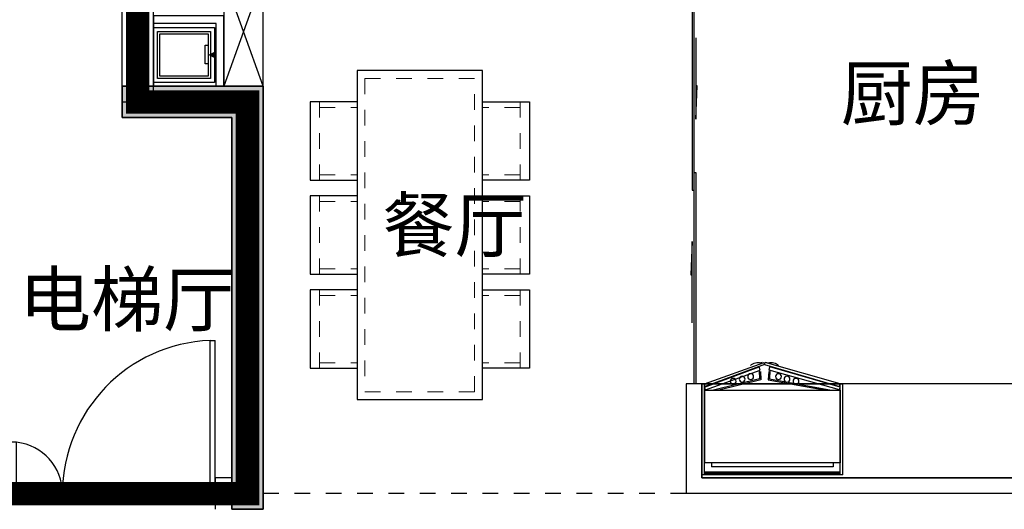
# Model space of a CAD drawing. Header units: millimetres. Extents: x 296296 to 297283, y 219875 to 220035.
# Tile 55 of 256: x 296673.63 to 296679.91, y 220017.02 to 220020.14. Entities that reach past the tile are written whole.
import ezdxf

# ---------------------------------------------------------------- set-up
doc = ezdxf.new("R2010")
doc.units = ezdxf.units.MM
for name, pattern in [('185洋房-中间套（报建版）-旧规$0$洋房户型$0$_DASH', [0.6000000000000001, 0.4, -0.2]), ('185洋房-中间套（报建版）-旧规$0$洋房户型$0$DASH', [0.35, 0.25, -0.1]), ('DASH', [0.35, 0.25, -0.1])]:
    doc.linetypes.add(name, pattern=pattern)
doc.layers.add('面积-计容-住宅-1', color=1, linetype='Continuous', lineweight=0)
doc.styles.add('_TCH_DIM', font='SIMPLEX', dxfattribs={"bigfont": 'GBCBIG'})
doc.styles.get("Standard").update_dxf_attribs({"font": 'arial.ttf'})

# ---------------------------------------------------------------- blocks, each defined once
blk = doc.blocks.new('*U14')
at = {"lineweight": -2}
blk.add_hatch(color=253, dxfattribs=at).paths.add_polyline_path([(0, 200), (700, 0), (0, 0)])
at = {"color": 253, "linetype": 'DASH', "lineweight": -2}
blk.add_line((1050, 806.2177826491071), (700, 200), dxfattribs=at)
at = {"color": 253, "lineweight": -2}
for p, q in [((700, 200), (93.7822173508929, 550)), ((0, 200), (0, 0)), ((700, 200), (0, 200)), ((0, 200), (700, 0)), ((700, 0), (700, 200)), ((0, 0), (700, 0))]:
    blk.add_line(p, q, dxfattribs=at)
at = {"color": 253, "linetype": 'DASH', "lineweight": -2}
blk.add_arc((700, 200), 700, 60.00000000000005, 180, dxfattribs=at)
blk = doc.blocks.new('$DORLIB2D$00000127')
at = {"color": 253, "lineweight": -2}
for points in [[(-0.5333333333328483, 0.7948983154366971), (-0.5333333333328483, 0.690405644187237)], [(-0.0333333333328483, 0.7948983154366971), (-0.5333333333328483, 0.7948983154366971)], [(-0.0333333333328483, 0.7948983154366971), (-0.0333333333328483, 0.690405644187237)], [(0.5333333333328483, 0.7948983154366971), (0.0333333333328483, 0.7948983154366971)], [(0.0333333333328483, 0.7948983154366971), (0.0333333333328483, 0.690405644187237)], [(0.5333333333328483, 0.7948983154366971), (0.5333333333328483, 0.690405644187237)], [(-0.0333333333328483, 0.690405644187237), (-0.5333333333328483, 0.690405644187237)], [(0.5333333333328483, 0.690405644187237), (0.0333333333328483, 0.690405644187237)], [(0.5, 0.4999999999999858), (-0.5, 0.4999999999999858)]]:
    blk.add_lwpolyline(points, dxfattribs=at)
blk = doc.blocks.new('$DORLIB2D$00000116')
at = {"color": 253, "lineweight": -2}
for p, q in [((-0.4999999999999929, 7.1e-15), (-0.146446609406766, 0.353553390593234)), ((0.5000000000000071, 7.1e-15), (0.1464466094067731, 0.353553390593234))]:
    blk.add_line(p, q, dxfattribs=at)
for centre, radius, start, end in [((-0.4999999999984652, 4.832e-13), 0.4999999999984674, 0, 45), ((0.4999999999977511, 9.059e-13), 0.4999999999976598, 135, 180)]:
    blk.add_arc(centre, radius, start, end, dxfattribs=at)
blk = doc.blocks.new('洋房核心筒（标准层）')
at = {"color": 253}
for p, q in [((13399.99999975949, 9700.000023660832), (13400.00000002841, 13200.00000022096)), ((13400.00000002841, 13200.00000022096), (13600.00000002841, 13200.00000020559)), ((14930.00000002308, 13200.00000001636), (13599.99999987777, 13200.00000002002)), ((13599.99999987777, 13200.00000002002), (13599.99999987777, 11879.99999977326)), ((13599.99999975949, 9700.000023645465), (13600.00000002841, 13200.00000020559)), ((15926.98729813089, 13199.99999989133), (14930.00000002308, 13200.00000001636)), ((14929.99999986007, 11900.00000001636), (14930.00000002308, 13200.00000001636)), ((15189.99999986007, 11899.99999998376), (15190.00000002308, 13199.99999998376)), ((15449.99999986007, 11899.99999995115), (15450.00000002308, 13199.99999995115)), ((15709.99999986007, 11899.99999991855), (15710.00000002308, 13199.99999991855)), ((16275.05942885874, 12597.12138459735), (15926.98729813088, 13199.99999989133)), ((17270.00000002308, 13199.99999972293), (16042.45735196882, 13199.99999987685)), ((16375.05942886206, 12623.91630382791), (16042.45735196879, 13199.99999987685)), ((16229.99999998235, 12875.16660483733), (16230.00000002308, 13199.99999985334)), ((16489.99999992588, 12424.83339483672), (16490.00000002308, 13199.99999982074)), ((16749.99999986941, 11974.50018483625), (16750.00000002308, 13199.99999978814)), ((17009.99999986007, 11899.99999975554), (17010.00000002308, 13199.99999975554)), ((17269.99999986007, 11899.99999972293), (17270.00000002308, 13199.99999972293)), ((18600.00000003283, 13199.99999955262), (17269.99999994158, 13199.99999972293)), ((18599.9999998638, 11879.99999964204), (18600.00000003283, 13199.99999955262)), ((18599.99999976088, 9700.000023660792), (18600.00000002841, 13199.9999995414)), ((18600.00000002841, 13199.9999995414), (18800.00000002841, 13199.99999952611)), ((18799.99999976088, 9700.000023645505), (18800.00000002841, 13199.99999952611)), ((15969.99999986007, 11899.99999988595), (15970.00000001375, 13125.49981483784)), ((16229.99999986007, 11899.99999985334), (16229.99999995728, 12675.16660483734)), ((16455.45941541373, 12645.45941528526), (16275.05942885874, 12597.12138459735)), ((16282.56718102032, 12439.41447386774), (16455.45941541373, 12645.45941528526)), ((16454.91873227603, 12485.5959328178), (16282.56718102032, 12439.41447386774)), ((16677.54264791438, 11899.99999979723), (16354.91873227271, 12458.80101358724)), ((16793.01270175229, 11899.99999978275), (16454.91873227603, 12485.5959328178)), ((16489.99999986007, 11899.99999982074), (16489.9999999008, 12224.83339483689)), ((13599.99999987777, 11879.9999998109), (13599.9999998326, 11099.9999998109)), ((14899.99999987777, 11879.99999973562), (13599.99999987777, 11879.9999998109)), ((14899.99999987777, 11900.00000002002), (14929.99999986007, 11900.00000001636)), ((14899.99999987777, 11879.99999973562), (14899.99999987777, 11900.00000002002)), ((14899.99999983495, 11100.00000003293), (14899.99999988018, 11900.00000003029)), ((15999.99999988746, 11899.99999988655), (14899.99999988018, 11900.00000003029)), ((14899.99999987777, 11879.99999973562), (14899.9999998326, 11099.99999973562)), ((16677.54264791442, 11899.99999979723), (14929.99999986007, 11900.00000001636)), ((17299.99999987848, 11899.99999971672), (15999.99999988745, 11899.99999988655)), ((17269.99999986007, 11899.99999972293), (16793.01270175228, 11899.99999978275)), ((17269.99999986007, 11899.99999972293), (17299.99999986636, 11899.99999971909)), ((17299.99999986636, 11899.99999971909), (17299.9999998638, 11879.99999971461)), ((17299.99999983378, 11099.99999971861), (17299.99999987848, 11899.99999971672)), ((17299.99999982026, 11099.99999971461), (17299.9999998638, 11879.99999971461)), ((17299.9999998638, 11879.99999971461), (18599.9999998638, 11879.99999964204)), ((18599.99999982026, 11099.99999964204), (18599.9999998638, 11879.99999964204)), ((14999.9999998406, 11200.00000001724), (14999.99999987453, 11800.00000001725)), ((15899.9999998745, 11799.99999989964), (14999.99999987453, 11800.00000001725)), ((15899.99999985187, 11399.99999988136), (15899.9999998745, 11799.99999989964)), ((17199.99999987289, 11799.9999997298), (15999.99999987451, 11799.99999988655)), ((15999.99999985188, 11399.99999986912), (15999.99999987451, 11799.99999988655)), ((17199.99999983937, 11199.99999972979), (17199.99999987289, 11799.9999997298)), ((14899.99999986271, 11619.99999973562), (13599.99999986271, 11619.9999998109)), ((17299.99999984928, 11619.99999971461), (18599.99999984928, 11619.99999964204)), ((15649.99999984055, 11199.99999991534), (15649.99999985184, 11399.99999991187)), ((15899.99999985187, 11399.99999988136), (15649.99999985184, 11399.99999991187)), ((16599.99999985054, 11399.99999979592), (15999.99999985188, 11399.99999986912)), ((16599.99999983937, 11199.99999979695), (16599.99999985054, 11399.99999979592)), ((14899.99999984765, 11359.99999973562), (13599.99999984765, 11359.9999998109)), ((17299.99999983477, 11359.99999971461), (18599.99999983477, 11359.99999964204)), ((15749.99999983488, 11099.99999989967), (15749.99999984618, 11299.99999989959)), ((15999.99999984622, 11299.99999986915), (15749.99999984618, 11299.99999989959)), ((16499.99999984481, 11299.99999980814), (15999.99999984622, 11299.99999986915)), ((16499.99999983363, 11099.99999980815), (16499.99999984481, 11299.99999980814)), ((14999.99999985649, 11100.00000001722), (14999.99999987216, 11200.00000001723)), ((15649.99999984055, 11199.99999991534), (15599.99999987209, 11199.99999992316)), ((15599.99999987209, 11199.99999992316), (15599.99999985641, 11099.99999992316)), ((16599.99999980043, 11099.99999979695), (16599.99999981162, 11199.99999979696)), ((17199.99999983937, 11199.99999972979), (17199.99999980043, 11099.9999997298)), ((14899.9999998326, 11099.99999973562), (13599.9999998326, 11099.9999998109)), ((14899.99999983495, 11100.00000003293), (14999.99999985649, 11100.00000001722)), ((15599.99999985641, 11099.99999992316), (15749.99999983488, 11099.99999989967)), ((16499.99999983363, 11099.99999980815), (16599.99999980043, 11099.99999979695)), ((17199.99999980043, 11099.9999997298), (17299.99999983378, 11099.99999971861)), ((17299.99999982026, 11099.99999971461), (18599.99999982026, 11099.99999964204)), ((14874.99999968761, 9800.000023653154), (14874.99999965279, 9185.000023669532)), ((17324.99999968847, 9800.000023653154), (14874.99999968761, 9800.000023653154)), ((17324.99999965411, 9185.000023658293), (17324.99999968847, 9800.000023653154)), ((13399.99999975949, 9700.000023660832), (13599.99999975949, 9700.000023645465)), ((18599.99999976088, 9700.000023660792), (18799.99999976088, 9700.000023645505)), ((15074.99999965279, 9185.00002365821), (15074.99999967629, 9600.000023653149)), ((17124.9999996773, 9600.000023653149), (15074.99999967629, 9600.000023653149)), ((17124.9999996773, 9600.000023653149), (17124.99999965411, 9185.000023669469)), ((14874.99999965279, 9185.000023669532), (15074.99999965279, 9185.00002365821)), ((17124.99999965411, 9185.000023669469), (17324.99999965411, 9185.000023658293)), ((15074.9999995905, 8085.000023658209), (14874.9999995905, 8085.000023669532)), ((14874.9999995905, 8085.000023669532), (14874.99999953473, 7100.000023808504)), ((15074.99999954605, 7300.000023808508), (15074.9999995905, 8085.000023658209)), ((17324.99999959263, 8085.000023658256), (17124.99999959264, 8085.000023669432)), ((17124.99999959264, 8085.000023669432), (17124.99999954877, 7300.000023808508)), ((17324.9999995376, 7100.000023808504), (17324.99999959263, 8085.000023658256)), ((17124.99999954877, 7300.000023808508), (15074.99999954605, 7300.000023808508)), ((17324.9999995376, 7100.000023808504), (14874.99999953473, 7100.000023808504))]:
    blk.add_line(p, q, dxfattribs=at)
at = {"color": 253, "lineweight": -2}
for p, q in [((16874.99999966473, 9375.000023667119), (15324.99999966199, 9375.000023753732)), ((15324.99999966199, 9375.000023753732), (15324.99999957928, 7895.000023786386)), ((16874.99999958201, 7895.000023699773), (15324.99999966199, 9375.000023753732)), ((16874.99999966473, 9375.000023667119), (15324.99999957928, 7895.000023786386)), ((16874.99999958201, 7895.000023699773), (16874.99999966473, 9375.000023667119)), ((15324.99999957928, 7895.000023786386), (16874.99999958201, 7895.000023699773)), ((16564.99999957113, 7710.000023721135), (15634.9999995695, 7710.000023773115)), ((15634.9999995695, 7710.000023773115), (15634.99999955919, 7525.000023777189)), ((16564.99999956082, 7525.000023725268), (16564.99999957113, 7710.000023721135)), ((15634.99999955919, 7525.000023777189), (16564.99999956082, 7525.000023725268))]:
    blk.add_line(p, q, dxfattribs=at)
at = {"color": 253}
for points in [[(14249.99999982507, 10969.99999977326, 0, 0, 0), (14249.99999987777, 12550.00000002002, 0, 0, 0), (16229.99999994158, 12549.99999985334, 0, 80.00000000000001, 0), (15929.99999994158, 12549.9999998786, 0, 0, 0)], [(17949.999999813, 10969.99999967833, 0, 0, 0), (17949.99999994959, 12549.99999963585, 0, 0, 0), (16489.99999994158, 12549.99999982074, 0, 80.00000000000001, 0), (16789.99999994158, 12549.99999982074, 0, 0, 0)]]:
    blk.add_lwpolyline(points, format="xyseb", dxfattribs=at)
at = {"color": 253, "lineweight": -2}
blk.add_lwpolyline([(17299.99999980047, 11099.99992195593), (17299.99999989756, 11899.99999971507), (14899.99999988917, 11900.00000006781), (14899.99999977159, 11100.0000000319)], dxfattribs=at)
blk.add_lwpolyline([(15749.99999983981, 11299.99999997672), (16499.99999983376, 11299.99999997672), (16499.99999983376, 11099.99999980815), (15749.99999983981, 11099.99999980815)], close=True, dxfattribs=at)
at = {"color": 253, "lineweight": -2, "xscale": -1, "rotation": 180}
blk.add_blockref('*U14', (15774.94990664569, 11299.98568751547), dxfattribs=at)
at = {"color": 253}
for name, p, xscale, yscale, zscale, rotation in [('$DORLIB2D$00000116', (15299.99999986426, 11149.9999999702), 600, 600, 600, 179.9999999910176), ('$DORLIB2D$00000116', (16899.999999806, 11149.99999976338), -600, 600, -600, 179.9999999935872), ('$DORLIB2D$00000127', (14974.99999962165, 8635.000023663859), 1100, -200, 1100, 89.99999999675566), ('$DORLIB2D$00000127', (17224.99999962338, 8635.000023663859), 1100, 200, 1100, 89.99999999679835)]:
    blk.add_blockref(name, p, dxfattribs=dict(at, xscale=xscale, yscale=yscale, zscale=zscale, rotation=rotation))
at = {"color": 253, "style": '_TCH_DIM'}
for s, p in [('电', (15184.66559205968, 11273.07109868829)), ('水', (16787.66644105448, 11273.07109868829)), ('下', (14155.05319131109, 10519.89999977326)), ('上', (17845.74468065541, 10519.89999967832)), ('电梯', (15884.71652595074, 8513.51764473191))]:
    blk.add_text(s, height=337.5886524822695, dxfattribs=at).set_placement(p)
blk = doc.blocks.new('wy53eu64i765i57i78i')
blk.add_hatch(color=253).paths.add_polyline_path([(969274.8555045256, 189158.4377288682), (969274.8555045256, 186658.4377868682), (969474.8555045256, 186658.4377868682), (969474.8555045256, 189358.4377288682), (968574.8600675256, 189358.4377288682), (968574.8600675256, 189158.4377288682)], flags=0)
at = {"color": 253}
blk.add_lwpolyline([(969274.8555045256, 189158.4377288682), (969274.8555045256, 186658.4377868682), (969474.8555045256, 186658.4377868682), (969474.8555045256, 189358.4377288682), (968574.8600675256, 189358.4377288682), (968574.8600675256, 189158.4377288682), (969274.8555045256, 189158.4377288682)], close=True, dxfattribs=at)
blk = doc.blocks.new('sayea5yuteaytuytrauyt')
h = blk.add_hatch()
h.set_pattern_fill('钢筋混凝土', color=253, scale=100)
h.set_pattern_definition([(45, (0, 0), (-176.7766952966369, 176.7766952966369), []), (49.99999999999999, (0, 0), (717.2601826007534, -62.75213498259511), [75, -825]), (355, (0, 0), (-138.751333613, 752.1921337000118), [60, -660]), (100.4514, (59.77168, -5.22934), (578.5093817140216, 689.4395420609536), [63.74019000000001, -701.142112]), (46.1842, (0, 200), (1067.241048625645, -165.5190143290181), [112.5, -1237.5]), (96.63560000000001, (88.936745, 186.206693), (934.6627055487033, 974.1178709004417), [95.610288, -1051.713]), (351.1842, (0, 200), (934.6619451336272, 974.1186009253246), [90, -990]), (21, (100, 150), (596.9070521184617, -402.6188906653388), [75, -825]), (326.0000000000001, (100, 150), (243.3153319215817, 725.150045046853), [60, -660]), (71.4514, (149.742233, 116.448394), (840.22262858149, 322.5304967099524), [63.74019000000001, -701.142112]), (37.5, (0, 0), (12.15985531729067, 332.8938538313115), [0, -652, 0, -670, 0, -662.5]), (7.5, (0, 0), (263.0695374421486, 394.4117118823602), [0, -382, 0, -637, 0, -252.5]), (327.5, (-223, 0), (533.822436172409, -22.55487173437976), [0, -250, 0, -780, 0, -1035]), (317.5, (-323, 0), (583.1861693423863, 100.1049823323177), [0, -325, 0, -518, 0, -735])])
h.paths.add_polyline_path([(1007424.854593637, 89058.43775986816), (1007424.854593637, 87258.43856486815), (1007174.854593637, 87258.43856486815), (1007174.854593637, 89058.43775986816)])
h.paths.add_polyline_path([(1021574.855280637, 89058.43775986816), (1021574.855280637, 87258.43856486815), (1021324.855280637, 87258.43856486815), (1021324.855280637, 89058.43775986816)])
h.paths.add_polyline_path([(989374.8548266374, 89058.43775186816), (989374.8548266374, 87258.43815686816), (989124.8548266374, 87258.43815686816), (989124.8548266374, 89058.43775186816)])
h.paths.add_polyline_path([(1039624.855051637, 89058.43775186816), (1039624.855051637, 87258.43815686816), (1039374.855051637, 87258.43815686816), (1039374.855051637, 89058.43775186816)])
h.paths.add_polyline_path([(1014474.854936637, 87858.43815686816), (1014474.854936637, 84858.43816086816), (1014274.854936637, 84858.43816086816), (1014274.854936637, 87858.43815686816)])
h.paths.add_polyline_path([(1044574.854944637, 92958.43692786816), (1044574.854944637, 91158.43691286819), (1044374.854944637, 91158.43691286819), (1044374.854944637, 92758.43691286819), (1044074.854822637, 92758.43691286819), (1044074.854822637, 92958.43691286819)])
h.paths.add_polyline_path([(984374.8549336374, 92758.43691286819), (984374.8549336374, 91158.43691286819), (984174.8549336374, 91158.43691286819), (984174.8548116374, 92958.43691286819), (984674.8550556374, 92958.43691286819), (984674.8550556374, 92758.43691286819)])
h.paths.add_polyline_path([(1027974.850721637, 92758.43691286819), (1027974.850721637, 91258.40206186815), (1027774.850721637, 91258.40206186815), (1027774.850721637, 92958.43691286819), (1028324.850721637, 92958.43691286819), (1028324.850721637, 92758.43691286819)])
h.paths.add_polyline_path([(1000974.859155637, 92958.43691286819), (1000974.859155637, 91258.40206186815), (1000774.859155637, 91258.40206186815), (1000774.859155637, 92758.43691286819), (1000424.859155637, 92758.43691286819), (1000424.859155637, 92958.43691286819)])
h.paths.add_polyline_path([(1033174.859613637, 92958.43691286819), (1033174.859613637, 91258.40205786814), (1032974.859613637, 91258.40205786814), (1032974.859613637, 92758.43691286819), (1032624.859613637, 92758.43691286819), (1032624.859613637, 92958.43691286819)])
h.paths.add_polyline_path([(995774.8502636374, 92758.43691286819), (995774.8502636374, 91258.40205786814), (995574.8502636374, 91258.40205786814), (995574.8502636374, 92958.43691286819), (996124.8502636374, 92958.43691286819), (996124.8502636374, 92758.43691286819)])
h.paths.add_polyline_path([(1014874.854936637, 80258.43772586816), (1014874.854936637, 80058.43772586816), (1014274.854936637, 80058.43772586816), (1014274.854936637, 81858.43772586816), (1014474.854936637, 81858.43772586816), (1014474.854936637, 80258.43772586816)])
h.paths.add_polyline_path([(1046674.855165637, 92358.43775186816), (1046674.855165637, 90658.43777086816), (1046474.855165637, 90658.43777086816), (1046474.855165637, 92158.43775186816), (1046024.855051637, 92158.43775186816), (1046024.855051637, 92358.43775186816)])
h.paths.add_polyline_path([(982274.8547116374, 92158.43775186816), (982274.8547116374, 90658.43777086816), (982074.8547116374, 90658.43777086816), (982074.8547116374, 92358.43775186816), (982724.8548266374, 92358.43775186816), (982724.8548266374, 92158.43775186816)])
h.paths.add_polyline_path([(1042874.855566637, 80058.43772586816), (1042874.855604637, 79458.43791586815), (1042074.855596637, 79458.43791586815), (1042074.855596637, 79658.43791586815), (1042674.855566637, 79658.43791586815), (1042674.855528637, 80258.43772586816), (1043624.855539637, 80258.43772586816), (1043624.855539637, 80058.43772586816)])
h.paths.add_polyline_path([(1010674.855341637, 80058.43772586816), (1010674.855379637, 79458.43791586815), (1009874.855367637, 79458.43791586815), (1009874.855367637, 79658.43791586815), (1010474.855341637, 79658.43791586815), (1010474.855303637, 80258.43772586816), (1011424.855310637, 80258.43772586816), (1011424.855310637, 80058.43772586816)])
h.paths.add_polyline_path([(1018874.854505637, 79658.43791586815), (1018874.854505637, 79458.43791586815), (1018074.854498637, 79458.43791586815), (1018074.854536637, 80058.43772586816), (1017324.854563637, 80058.43772586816), (1017324.854563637, 80258.43772586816), (1018274.854536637, 80258.43773286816), (1018274.854536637, 79658.43791586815)])
h.paths.add_polyline_path([(986674.8542806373, 79658.43791586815), (986674.8542806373, 79458.43791586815), (985874.8542736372, 79458.43791586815), (985874.8543116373, 80058.43772586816), (985124.8543376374, 80058.43772586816), (985124.8543376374, 80258.43772586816), (986074.8543116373, 80258.43773286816), (986074.8543116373, 79658.43791586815)])
h.paths.add_polyline_path([(1016574.855280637, 92758.43691286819), (1016574.855280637, 91158.43691286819), (1016374.855280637, 91158.43691286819), (1016374.855280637, 92158.43775186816), (1016074.855051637, 92158.43775186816), (1016074.855051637, 92358.43775186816), (1016374.855280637, 92358.43775186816), (1016374.855280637, 92958.43691286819), (1016874.855280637, 92958.43691286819), (1016874.855280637, 92758.43691286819)])
h.paths.add_polyline_path([(1012374.854593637, 92158.43775186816), (1012374.854593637, 91158.43691286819), (1012174.854593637, 91158.43691286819), (1012174.854593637, 92758.43691286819), (1011874.854593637, 92758.43691286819), (1011874.854593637, 92958.43691286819), (1012374.854593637, 92958.43691286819), (1012374.854593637, 92358.43775186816), (1012674.854826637, 92358.43775186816), (1012674.854826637, 92158.43775186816)])
h.paths.add_polyline_path([(1031699.854631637, 87258.43614286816), (1031699.854631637, 86658.43778686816), (1029249.854215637, 86658.43778686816), (1029249.854215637, 87258.43614286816), (1029449.854215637, 87258.43614286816), (1029449.854215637, 86858.43778286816), (1031499.854631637, 86858.43778286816), (1031499.854631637, 87258.43614286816)])
h.paths.add_polyline_path([(999499.8556616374, 87258.43614286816), (999499.8556616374, 86658.43778686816), (997049.8552426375, 86658.43778686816), (997049.8552426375, 87258.43614286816), (997249.8552426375, 87258.43614286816), (997249.8552426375, 86858.43778286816), (999299.8556616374, 86858.43778286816), (999299.8556616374, 87258.43614286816)])
h.paths.add_polyline_path([(1029449.854215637, 89158.43772886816), (1029449.854215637, 88743.43829786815), (1029249.854215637, 88743.43829786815), (1029249.854215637, 89358.43772886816), (1031699.854631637, 89358.43772886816), (1031699.854631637, 88743.43913286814), (1031499.854631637, 88743.43913286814), (1031499.854631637, 89158.43772886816)])
h.paths.add_polyline_path([(999499.8556616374, 89358.43772886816), (999499.8556616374, 88743.43829786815), (999299.8556616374, 88743.43829786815), (999299.8556616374, 89158.43772886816), (997249.8552426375, 89158.43772886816), (997249.8552426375, 88743.43913286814), (997049.8552426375, 88743.43913286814), (997049.8552426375, 89358.43772886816)])
h.paths.add_polyline_path([(1026174.845110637, 92958.43691286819), (1026174.845110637, 90058.43717586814), (1025974.845110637, 90058.43717586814), (1025974.845110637, 92758.43691286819), (1025574.850809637, 92758.43691286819), (1025574.850809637, 92958.43691286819)])
h.paths.add_polyline_path([(1002774.864763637, 92758.43691286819), (1002774.864763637, 90058.43717586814), (1002574.864763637, 90058.43717586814), (1002574.864763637, 92958.43691286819), (1003174.859068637, 92958.43691286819), (1003174.859068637, 92758.43691286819)])
h.paths.add_polyline_path([(993974.8547306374, 92958.43691686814), (993974.8547306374, 90058.44779286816), (993774.8547306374, 90058.44779286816), (993774.8547306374, 92758.43691286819), (993374.8515306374, 92758.43691286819), (993374.8515306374, 92958.43691286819)])
h.paths.add_polyline_path([(1034974.855142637, 92758.43691286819), (1034974.855142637, 90058.44779286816), (1034774.855142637, 90058.44779286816), (1034774.855142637, 92958.43691686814), (1035374.858343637, 92958.43691286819), (1035374.858343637, 92758.43691286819)])
h.paths.add_polyline_path([(1046674.855165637, 83408.43776386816), (1046674.855165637, 80058.43772586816), (1046074.855165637, 80058.43772586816), (1046074.855165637, 80258.43772586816), (1046474.855165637, 80258.43772586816), (1046474.855165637, 83408.43776386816)])
h.paths.add_polyline_path([(982674.8547116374, 80258.43772586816), (982674.8547116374, 80058.43772586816), (982074.8547116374, 80058.43772586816), (982074.8547116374, 83408.43776386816), (982274.8547116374, 83408.43776386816), (982274.8547116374, 80258.43772586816)])
h.paths.add_polyline_path([(1001674.854280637, 89358.43772886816), (1001674.854280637, 86658.43778686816), (1001474.854280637, 86658.43778686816), (1001474.854280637, 89158.43772886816), (1000774.859155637, 89158.43772886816), (1000774.859155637, 89358.43772886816)])
h.paths.add_polyline_path([(1027274.855596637, 89158.43772886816), (1027274.855596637, 86658.43778686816), (1027074.855596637, 86658.43778686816), (1027074.855596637, 89358.43772886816), (1027974.850721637, 89358.43772886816), (1027974.850721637, 89158.43772886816)])
h.paths.add_polyline_path([(995074.8548266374, 89158.43772886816), (995074.8548266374, 86658.43778686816), (994874.8548266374, 86658.43778686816), (994874.8548266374, 89358.43772886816), (995774.8502636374, 89358.43772886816), (995774.8502636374, 89158.43772886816)])
h.paths.add_polyline_path([(1033874.855051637, 89358.43772886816), (1033874.855051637, 86658.43778686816), (1033674.855051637, 86658.43778686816), (1033674.855051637, 89158.43772886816), (1032974.859613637, 89158.43772886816), (1032974.859613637, 89358.43772886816)])
h.paths.add_polyline_path([(989374.8548266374, 92958.43691286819), (989374.8548266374, 92158.43691286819), (988974.8548266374, 92158.43691286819), (988974.8548266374, 92958.43691286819)])
h.paths.add_polyline_path([(1007574.854593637, 92958.43691286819), (1007574.854593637, 92158.43691286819), (1007174.854593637, 92158.43691286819), (1007174.854593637, 92958.43691286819)])
h.paths.add_polyline_path([(995074.8548266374, 79658.43738986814), (995074.8548266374, 79258.43738986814), (994374.8548266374, 79258.43738986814), (994374.8548266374, 79658.43738986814)])
h.paths.add_polyline_path([(1002174.854280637, 79658.43738986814), (1002174.854280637, 79258.43738986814), (1001474.854280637, 79258.43738986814), (1001474.854280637, 79658.43738986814)])
h.paths.add_polyline_path([(1027274.855596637, 79658.43738986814), (1027274.855596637, 79258.43738986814), (1026574.855596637, 79258.43738986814), (1026574.855596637, 79658.43738986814)])
h.paths.add_polyline_path([(1034374.855051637, 79658.43738986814), (1034374.855051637, 79258.43738986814), (1033674.855051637, 79258.43738986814), (1033674.855051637, 79658.43738986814)])
h.paths.add_polyline_path([(1039774.855051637, 92958.43691286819), (1039774.855051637, 92158.43691286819), (1039374.855051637, 92158.43691286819), (1039374.855051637, 92958.43691286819)])
h.paths.add_polyline_path([(1021574.855280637, 92958.43691286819), (1021574.855280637, 92158.43691286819), (1021174.855280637, 92158.43691286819), (1021174.855280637, 92958.43691286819)])
at = {"color": 253}
blk.add_lwpolyline([(1001674.854280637, 89358.43772886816), (1001674.854280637, 86658.43778686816), (1001474.854280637, 86658.43778686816), (1001474.854280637, 89158.43772886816), (1000774.859155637, 89158.43772886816), (1000774.859155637, 89358.43772886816), (1001674.854280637, 89358.43772886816)], close=True, dxfattribs=at)
blk = doc.blocks.new('4uyh5uj6kj67j75rykjtuk7tsik76ykj')
at = {"color": 253}
for s, p in [('厨房', (830361.0938889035, 431145.4245719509)), ('餐厅', (827435.5669531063, 430303.3757845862)), ('电梯厅', (825115.9975653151, 429830))]:
    blk.add_text(s, height=337.5886524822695, dxfattribs=at).set_placement(p)
blk = doc.blocks.new('185洋房-中间套（报建版）-旧规$0$jj-yd')
at = {"color": 253}
blk.add_lwpolyline([(174.9992594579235, -0.0025692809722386), (175.0021223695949, 389.9974307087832), (-174.9978776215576, 389.9999999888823), (-175.0007405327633, -8.731149e-10)], close=True, dxfattribs=at)
at = {"color": 253, "ltscale": 0.1}
for points in [[(149.9994429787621, 24.9976142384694), (150.0019388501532, 364.9976142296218), (-149.9980611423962, 364.9998164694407), (-150.0005570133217, 24.99981647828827)], [(149.9994429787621, 24.9976142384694), (150.0019388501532, 364.9976142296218), (-149.9980611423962, 364.9998164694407), (-150.0005570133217, 24.99981647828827)], [(134.9995530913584, 39.99772435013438), (135.0018287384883, 349.9977243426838), (-134.9981712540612, 349.9997063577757), (-135.0004469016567, 39.9997063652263)], [(134.9995530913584, 39.99772435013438), (135.0018287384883, 349.9977243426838), (-134.9981712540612, 349.9997063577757), (-135.0004469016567, 39.9997063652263)]]:
    blk.add_lwpolyline(points, close=True, dxfattribs=at)
blk.add_lwpolyline([(57.46153203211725, 40.25975236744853), (57.46256654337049, 60.25975235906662), (-62.53743343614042, 60.26229884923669), (-62.53846794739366, 40.26229885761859)], dxfattribs=at)
at = {"color": 253, "ltscale": 0.1, "extrusion": (-5.679113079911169e-34, -3.477453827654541e-50, -1)}
blk.add_lwpolyline([(0.0004469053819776, 39.99871535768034, 0, 50.00000000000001, 0), (-0.000111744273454, -10.00128463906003, 0, 0, 0)], format="xyseb", dxfattribs=at)
blk = doc.blocks.new('185洋房-中间套（报建版）-旧规$0$185洋房-边套（报建版）$0$洋房户型$0$$0$900-660双开门冰箱A')
at = {"color": 253, "linetype": 'ByBlock'}
blk.add_wipeout([(-1647770.3013163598, 357301.7004947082), (-1647752.52353858, 357301.7004947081), (-1647752.52353858, 357881.69818314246), (-1648652.52353858, 357881.69537177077), (-1648652.52353858, 357301.7004947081), (-1648634.5232489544, 357301.7004947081), (-1648255.5604898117, 357163.85799865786), (-1648248.658648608, 357163.85799865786)], dxfattribs=at)
at = {"color": 253}
for p, q in [((-1647752.52353858, 357881.7004947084), (-1648652.52353858, 357881.7004947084)), ((-1648652.52353858, 357881.7004947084), (-1648652.52353858, 357301.7004947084)), ((-1648634.7457608, 357881.7004947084), (-1648634.7457608, 357301.7004947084)), ((-1647770.30131636, 357872.8116058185), (-1648634.7457608, 357872.8116058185)), ((-1647770.30131636, 357863.9227169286), (-1648634.7457608, 357863.9227169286)), ((-1647770.30131636, 357881.7004947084), (-1647770.30131636, 357301.7004947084)), ((-1647752.52353858, 357881.7004947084), (-1647752.523538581, 357301.7004947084)), ((-1647752.52353858, 357881.7004947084), (-1647752.523538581, 357301.7004947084)), ((-1647752.52353858, 357881.7004947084), (-1647752.523538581, 357301.7004947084)), ((-1647769.887347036, 357804.587613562), (-1648634.331791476, 357804.587613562)), ((-1648634.331791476, 357804.587613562), (-1648634.331791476, 357341.1716699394)), ((-1648634.331791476, 357797.9209468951), (-1648634.331791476, 357365.6161143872)), ((-1647814.331791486, 357831.5484286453), (-1648589.887347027, 357831.5484286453)), ((-1648589.887347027, 357804.5876135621), (-1648589.887347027, 357831.5484286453)), ((-1647814.331791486, 357804.587613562), (-1647814.331791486, 357831.5484286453)), ((-1647769.887347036, 357341.1716699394), (-1647769.887347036, 357804.587613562)), ((-1648652.52353858, 357301.7004947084), (-1647752.523538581, 357301.7004947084)), ((-1648629.988177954, 357339.5970792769), (-1648634.7457608, 357321.8415383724)), ((-1648634.7457608, 357321.8415383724), (-1648286.371664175, 357191.4836692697)), ((-1648634.579287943, 357301.7208781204), (-1648255.560489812, 357163.8579986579)), ((-1648630.458015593, 357316.8721521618), (-1648634.523248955, 357301.7004947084)), ((-1648634.331791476, 357341.1716699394), (-1647769.887347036, 357341.1716699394)), ((-1648252.10956921, 357176.737009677), (-1648630.458015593, 357316.8721521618)), ((-1648629.988177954, 357339.5970792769), (-1648280.620129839, 357212.9486876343)), ((-1648283.951737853, 357268.1713068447), (-1648578.584328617, 357341.1716699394)), ((-1648275.502140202, 357275.0889415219), (-1648543.758474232, 357340.292164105)), ((-1648252.10956921, 357176.737009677), (-1647773.761122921, 357316.8721521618)), ((-1647769.639850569, 357301.7208781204), (-1648248.658648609, 357163.8579986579)), ((-1648228.716998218, 357275.0889415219), (-1647860.460664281, 357340.2921641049)), ((-1647774.230960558, 357339.5970792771), (-1648223.599008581, 357212.9486876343)), ((-1648220.267400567, 357268.1713068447), (-1647825.634809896, 357341.1716699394)), ((-1647769.473377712, 357321.8415383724), (-1648217.847474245, 357191.4836692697)), ((-1647774.230960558, 357339.5970792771), (-1647769.473377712, 357321.8415383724)), ((-1647773.761122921, 357316.8721521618), (-1647769.695889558, 357301.7004947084)), ((-1648286.624227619, 357217.3711364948), (-1648283.951737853, 357268.1713068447)), ((-1648278.319516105, 357221.5346949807), (-1648275.502140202, 357275.0889415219)), ((-1648225.899622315, 357221.5346949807), (-1648228.716998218, 357275.0889415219)), ((-1648217.594910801, 357217.3711364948), (-1648220.267400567, 357268.1713068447)), ((-1648280.620129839, 357212.9486876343), (-1648286.371664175, 357191.4836692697)), ((-1648252.10956921, 357176.737009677), (-1648255.560489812, 357163.8579986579)), ((-1648252.10956921, 357176.737009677), (-1648248.658648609, 357163.8579986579)), ((-1648223.599008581, 357212.9486876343), (-1648217.847474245, 357191.4836692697)), ((-1648267.25398932, 357163.8769408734), (-1648275.271829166, 357166.0253145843)), ((-1648236.965149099, 357163.8769408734), (-1648228.947309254, 357166.0253145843))]:
    blk.add_line(p, q, dxfattribs=at)
for centre in [(-1648452.803461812, 357285.0089766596), (-1648051.415676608, 357285.0089766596), (-1648395.143145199, 357270.9551452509), (-1648340.998142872, 357254.7930045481), (-1648163.220995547, 357254.7930045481), (-1648109.07599322, 357270.9551452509)]:
    blk.add_circle(centre, 18.68250409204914, dxfattribs=at)
for centre, start, end in [((-1648292.768500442, 357233.5068300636), 225.4643805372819, 284.5356194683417), ((-1648211.450637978, 357233.5068300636), 255.4643805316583, 314.5356194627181)]:
    blk.add_arc(centre, 69.7129000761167, start, end, dxfattribs=at)
blk = doc.blocks.new('*U1207')
at = {"color": 253, "linetype": '185洋房-中间套（报建版）-旧规$0$洋房户型$0$DASH', "lineweight": 13, "ltscale": 0.2}
for p, q in [((200, 240), (699.8967938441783, 240)), ((234.8967938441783, 239.9999999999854), (234.8967938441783, 0)), ((665, 239.9999999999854), (665, 0)), ((800, 240), (1299.896793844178, 240)), ((834.8967938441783, 239.9999999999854), (834.8967938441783, 0)), ((1265, 239.9999999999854), (1265, 0)), ((1400, 240), (1899.896793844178, 240)), ((1434.896793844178, 239.9999999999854), (1434.896793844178, 0)), ((1865, 239.9999999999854), (1865, 0)), ((234.8967938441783, -1039.999999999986), (234.8967938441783, -800)), ((665, -1039.999999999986), (665, -800)), ((834.8967938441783, -1039.999999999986), (834.8967938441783, -800)), ((1265, -1039.999999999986), (1265, -800)), ((1434.896793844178, -1039.999999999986), (1434.896793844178, -800)), ((1865, -1039.999999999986), (1865, -800)), ((200, -1040), (699.8967938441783, -1040)), ((800, -1040), (1299.896793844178, -1040)), ((1400, -1040), (1899.896793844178, -1040))]:
    blk.add_line(p, q, dxfattribs=at)
at = {"color": 253, "ltscale": 300}
for points in [[(700, 0), (700, 300), (200, 300), (200, 0)], [(1300, 0), (1300, 300), (800, 300), (800, 0)], [(1900, 0), (1900, 300), (1400, 300), (1400, 0)], [(700, -800), (700, -1100), (200, -1100), (200, -800)], [(1300, -800), (1300, -1100), (800, -1100), (800, -800)], [(1900, -800), (1900, -1100), (1400, -1100), (1400, -800)]]:
    blk.add_lwpolyline(points, dxfattribs=at)
blk.add_lwpolyline([(0, 0), (2100, 0), (2100, -800), (0, -800)], close=True, dxfattribs=at)
at = {"color": 253, "linetype": '185洋房-中间套（报建版）-旧规$0$洋房户型$0$DASH', "lineweight": 13, "ltscale": 0.3}
blk.add_lwpolyline([(50, -50), (2050, -50), (2050, -750), (50, -750)], close=True, dxfattribs=at)
blk = doc.blocks.new('185洋房-中间套（报建版）-旧规$0$洋房户型$0$$DorLib2D$00000225')
at = {"color": 253}
for p, q in [((0.4750000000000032, -0.0014478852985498), (0.4750000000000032, 0.7521225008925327)), ((0.4750000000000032, 0.7521225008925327), (0.5000000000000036, 0.7521225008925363)), ((0.5000000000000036, -0.0014478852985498), (0.5000000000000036, 0.7521225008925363)), ((-0.4999999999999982, -3.6e-15), (-0.5, 0.252035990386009)), ((-0.4750000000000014, 0.252035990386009), (-0.5, 0.252035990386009)), ((-0.4749999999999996, -3.6e-15), (-0.4750000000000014, 0.252035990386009)), ((-0.4749999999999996, -3.6e-15), (-0.4999999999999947, -3.6e-15)), ((0.4750000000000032, -0.0014478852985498), (0.4999999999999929, -0.0014478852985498))]:
    blk.add_line(p, q, dxfattribs=at)
for centre, radius, start, end in [((0.5046168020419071, -0.0019208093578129), 0.7546247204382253, 92.24926861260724, 179.7237749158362), ((-0.5007908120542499, 0.0025725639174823), 0.2507930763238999, 359.7898704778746, 84.09743784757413)]:
    blk.add_arc(centre, radius, start, end, dxfattribs=at)
blk = doc.blocks.new('185洋房-中间套（报建版）-旧规$0$185洋房-边套（报建版）$0$洋房户型$0$$DORLIB2D$00000131')
at = {"color": 253, "lineweight": -2}
for p, q in [((0.1499999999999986, 0.125), (0.2319490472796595, 0.1972603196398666)), ((0.2319490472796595, 0.1972603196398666), (0.2319490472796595, 0.125)), ((-0.5000000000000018, 0.125), (-0.5000000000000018, 0)), ((0.0192439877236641, 0.125), (-0.5000000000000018, 0.125)), ((0.0192439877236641, 0), (0.0192439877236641, 0.125)), ((0.3499999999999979, 0.125), (0.1499999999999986, 0.125)), ((-0.5000000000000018, 0), (0.0192439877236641, 0)), ((-0.0239902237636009, 0), (0.4999999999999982, 0)), ((-0.0239902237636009, -0.125), (-0.0239902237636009, 0)), ((0.4999999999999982, 0), (0.4999999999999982, -0.125)), ((-0.3500000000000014, -0.125), (-0.1500000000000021, -0.125)), ((-0.2319490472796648, -0.1972603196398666), (-0.2319490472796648, -0.125)), ((-0.1500000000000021, -0.125), (-0.2319490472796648, -0.1972603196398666)), ((0.4999999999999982, -0.125), (-0.0239902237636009, -0.125))]:
    blk.add_line(p, q, dxfattribs=at)
blk = doc.blocks.new('185洋房-中间套（报建版）-旧规')
at = {"color": 253, "linetype": 'Continuous'}
for p, q in [((18600.01528048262, 9599.99997953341), (18600.00958371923, 10699.99997932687)), ((18800.01424471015, 9799.999979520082), (18800.01061949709, 10499.9999793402)), ((19499.99993213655, 9799.9999794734), (18800.01424471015, 9799.999979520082)), ((19499.99993213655, 7099.999979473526), (19499.99993213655, 9799.9999794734)), ((19299.99993213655, 9599.999979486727), (18600.01528048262, 9599.99997953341)), ((19299.99993213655, 7299.999979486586), (19299.99993213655, 9599.999979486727)), ((22199.9999414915, 7899.999979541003), (22199.9999414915, 7199.999979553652)), ((19299.99993213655, 7299.999979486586), (19193.99665124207, 7299.999979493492)), ((19193.99665124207, 7299.999979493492), (19193.99665122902, 7099.99997949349)), ((25199.99993213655, 7199.99997975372), (22199.9999414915, 7199.999979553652))]:
    blk.add_line(p, q, dxfattribs=at)
at = {"color": 253}
for points in [[(19250.01528044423, 9799.999979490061), (19500.01528044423, 9799.999979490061), (19500.01528044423, 10499.99997949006), (19250.01528044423, 10499.99997949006)], [(18800.01528048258, 9799.999979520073), (19250.01528048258, 9799.999979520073), (19250.01528048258, 10249.99997952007), (18800.01528048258, 10249.99997952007)], [(18800.01528048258, 9799.999979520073), (19200.01528048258, 9799.999979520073), (19200.01528048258, 10199.99997952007), (18800.01528048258, 10199.99997952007)]]:
    blk.add_lwpolyline(points, close=True, dxfattribs=at)
for points in [[(19500.01528044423, 9799.999979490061), (19250.01528044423, 10499.99997945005)], [(19500.01528044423, 10499.99997943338), (19250.01528048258, 9799.999979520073)]]:
    blk.add_lwpolyline(points, dxfattribs=at)
at = {"color": 253, "linetype": '185洋房-中间套（报建版）-旧规$0$洋房户型$0$_DASH', "ltscale": 0.5}
blk.add_lwpolyline([(22199.99994152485, 7199.999979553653), (19499.99993216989, 7199.999979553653)], dxfattribs=at)
at = {"color": 253, "extrusion": (0, 0, -1), "zscale": -1}
for name, p, rotation in [('185洋房-中间套（报建版）-旧规$0$jj-yd', (-19190.02271465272, 10000.00477309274), 270), ('*U1207', (-20900.00089795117, 7799.99074609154), 90.00000000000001), ('185洋房-中间套（报建版）-旧规$0$185洋房-边套（报建版）$0$洋房户型$0$$0$900-660双开门冰箱A', (-1670952.53292722, 365201.6612747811), 180.000001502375)]:
    blk.add_blockref(name, p, dxfattribs=dict(at, rotation=rotation))
at = {"color": 253, "xscale": -1300, "yscale": -1300, "zscale": 200, "rotation": 179.999999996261}
blk.add_blockref('185洋房-中间套（报建版）-旧规$0$洋房户型$0$$DorLib2D$00000225', (18543.99665123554, 7199.999979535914), dxfattribs=at)
at = {"color": 253, "linetype": 'Continuous'}
for p, q in [((22299.9999414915, 7899.999979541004), (22199.9999414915, 7899.999979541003)), ((22299.9999414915, 7299.999979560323), (22299.9999414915, 7899.999979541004)), ((24999.99993213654, 7299.999979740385), (22299.9999414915, 7299.999979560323))]:
    blk.add_line(p, q, dxfattribs=at)
at = {"color": 253}
blk.add_lwpolyline([(22299.99994250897, 7900.004162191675), (22299.99994037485, 7300.001009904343), (24999.99982544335, 7299.999979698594), (25000.00043315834, 10899.99997972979), (24400.00043315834, 10899.99997972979), (24399.99996130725, 7900.002946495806)], close=True, dxfattribs=at)
at = {"color": 253, "xscale": 2600, "yscale": -100, "zscale": 100, "rotation": 90}
blk.add_blockref('185洋房-中间套（报建版）-旧规$0$185洋房-边套（报建版）$0$洋房户型$0$$DORLIB2D$00000131', (22249.9999414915, 9199.999979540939), dxfattribs=at)

msp = doc.modelspace()

# ---------------------------------------------------------------- block references
at = {"xscale": 0.001, "yscale": 0.001, "zscale": 0.001}
for name, p in [('wy53eu64i765i57i78i', (295705.7037488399, 219830.3577637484)), ('sayea5yuteaytuytrauyt', (295673.5037488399, 219930.3577637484)), ('4uyh5uj6kj67j75rykjtuk7tsik76ykj', (295848.5037488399, 219588.3577637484)), ('洋房核心筒（标准层）', (296655.6786040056, 220009.9162014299))]:
    msp.add_blockref(name, p, dxfattribs=at)

# ---------------------------------------------------------------- next in the draw order: block references
msp.add_blockref('185洋房-中间套（报建版）-旧规', (296655.6786040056, 220009.9162014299), dxfattribs=at)

# ---------------------------------------------------------------- next in the draw order: linework, layer by layer
at = {"layer": '面积-计容-住宅-1', "const_width": 0.15}
for points in [[(296669.0286043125, 220023.3662014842), (296669.0286064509, 220022.7662014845), (296669.0786043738, 220022.7662014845), (296669.0786042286, 220020.6162014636), (296669.1786040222, 220020.6162014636), (296669.1786043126, 220019.6162014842), (296668.4786043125, 220019.6162014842), (296668.4786043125, 220017.1162014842), (296675.0786043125, 220017.1162014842), (296675.0786043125, 220019.6162014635), (296674.3786043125, 220019.6162014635), (296674.3786046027, 220020.6162013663), (296674.4786043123, 220020.6162013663), (296674.4786042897, 220022.7662012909), (296674.5286045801, 220022.7662012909), (296674.5286043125, 220023.3662014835)], [(296676.0786111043, 220020.9162018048), (296680.6786045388, 220020.9162014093), (296680.6786042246, 220022.0162014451), (296682.4786044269, 220022.0162014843), (296682.4786041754, 220022.7162015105), (296685.8786041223, 220022.7162014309), (296685.878604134, 220022.1162014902), (296687.8786043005, 220022.1162014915), (296687.8786043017, 220015.8162014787), (296687.8786043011, 220015.8162014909), (296687.8786043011, 220011.0162014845), (296684.1786043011, 220011.0162014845), (296684.1786043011, 220010.416201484), (296680.6786043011, 220010.416201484), (296680.6786043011, 220012.1662014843), (296675.1786042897, 220012.1662014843), (296675.1786042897, 220012.1662014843), (296671.7786042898, 220012.1662014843), (296671.7786042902, 220017.1162014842), (296675.0786042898, 220017.1162014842), (296675.0786042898, 220019.6162014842), (296674.3786042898, 220019.6162014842), (296674.3786042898, 220020.6162013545), (296676.0786111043, 220020.6162018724)]]:
    msp.add_lwpolyline(points, close=True, dxfattribs=at)

doc.saveas('drawing.dxf')
